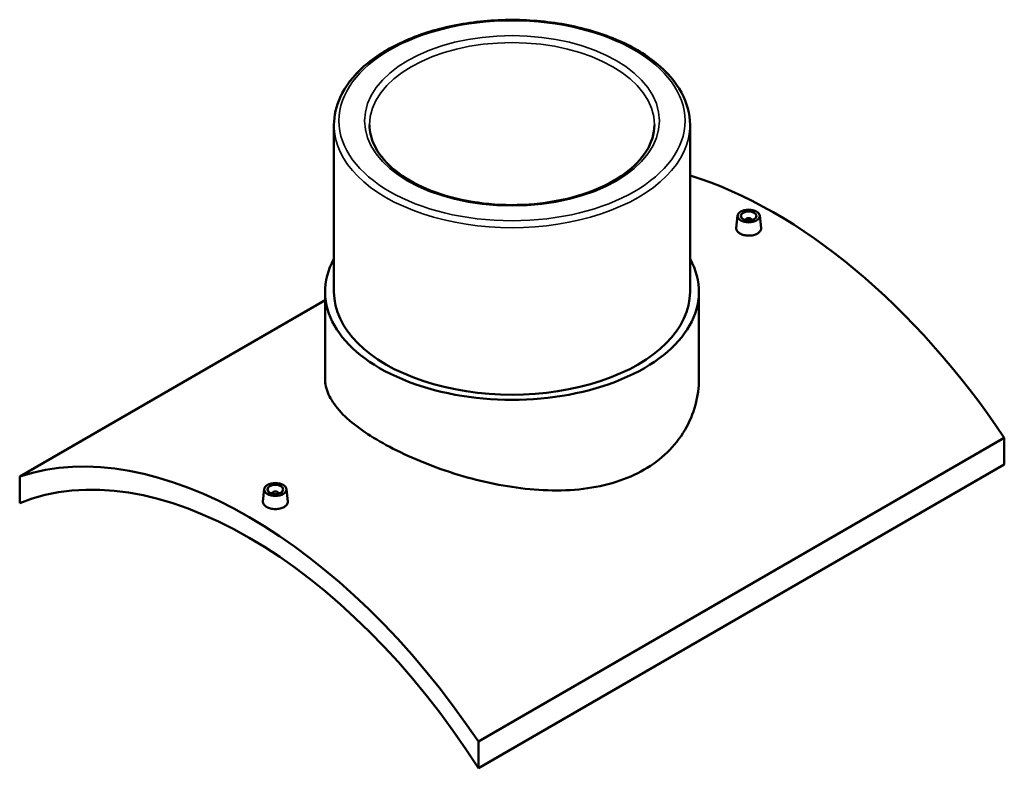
# Model space of a CAD drawing. Header units: millimetres. Extents: x -309 to 1504, y -360 to 1072.
# Tile 5 of 5: x 882 to 1504, y 599 to 1072. Entities that reach past the tile are written whole.
import ezdxf

# ---------------------------------------------------------------- set-up
doc = ezdxf.new("R2010")
doc.units = ezdxf.units.MM
doc.layers.add('Visible (ANSI)', color=7, linetype='Continuous', lineweight=50)
doc.layers.add('Visible Narrow (ANSI)', color=7, linetype='Continuous', lineweight=35)

msp = doc.modelspace()

# ---------------------------------------------------------------- linework, layer by layer
at = {"layer": 'Visible (ANSI)'}
for p, q in [((1080.25, 1005.21), (1080.25, 899.76)), ((1305.25, 1005.21), (1305.25, 899.76)), ((1335.32, 947.9), (1334.47, 940.05)), ((1349.29, 947.9), (1350.13, 940.06)), ((1340.3, 945), (1340.3, 945.2)), ((1344.3, 945), (1344.3, 945.2)), ((1074.62, 899.76), (1074.62, 844.72)), ((1310.87, 899.76), (1310.87, 844.72)), ((881.62, 783.15), (1074.62, 894.58)), ((1503.88, 807.64), (1171.54, 615.77)), ((1503.88, 807.64), (1503.88, 790.73)), ((1171.54, 598.86), (1503.88, 790.73)), ((881.62, 783.15), (881.62, 766.24)), ((1036.21, 775.21), (1035.37, 767.36)), ((1041.2, 772.51), (1041.2, 772.32)), ((1045.2, 772.51), (1045.2, 772.32)), ((1050.18, 775.21), (1051.02, 767.37)), ((1171.54, 598.86), (1171.54, 615.77))]:
    msp.add_line(p, q, dxfattribs=at)
for centre, major_axis, start_param, end_param in [((1358.92, 679.15), (165.5, -286.65), 1.688299, 2.587561), ((1342.3, 945.2), (-2, 0), 2.963882, 6.460896), ((1192.75, 899.76), (118.12, 0), 2.831748, 6.59303), ((1192.75, 899.76), (-112.5, 0), 0, 3.141593), ((1026.58, 487.27), (-165.5, 286.65), 4.829891, 6.165683), ((1026.58, 487.27), (-157.5, 272.8), 4.789158, 6.206416), ((1043.2, 772.51), (-2, 0), 2.963882, 6.460896)]:
    msp.add_ellipse(centre, major_axis=major_axis, ratio=0.57735, start_param=start_param, end_param=end_param, dxfattribs=at)
for centre, major_axis in [((1342.3, 947.65), (7, 0)), ((1342.3, 947.65), (5, 0)), ((1043.2, 774.96), (-7, 0)), ((1043.2, 774.96), (5, 0))]:
    msp.add_ellipse(centre, major_axis=major_axis, ratio=0.57735, dxfattribs=at)
for points, knots in [([(1305.25, 1005.21), (1305.25, 1012.15), (1303.4, 1019.07), (1296.23, 1032.3), (1290.8, 1038.6), (1276.8, 1049.98), (1268.14, 1055.03), (1248.57, 1063.26), (1237.65, 1066.44), (1214.69, 1070.61), (1202.66, 1071.61), (1178.68, 1071.36), (1166.73, 1070.1), (1144.08, 1065.44), (1133.39, 1062.04), (1114.33, 1053.38), (1105.96, 1048.13), (1092.46, 1036.24), (1087.32, 1029.6), (1081.57, 1016.94), (1080.25, 1011.08), (1080.25, 1005.21)], [0.785398, 0.785398, 0.785398, 0.785398, 1.088666, 1.088666, 1.402721, 1.402721, 1.726473, 1.726473, 2.051104, 2.051104, 2.374938, 2.374938, 2.698458, 2.698458, 3.02237, 3.02237, 3.34707, 3.34707, 3.670304, 3.670304, 3.926991, 3.926991, 3.926991, 3.926991]), ([(1282.75, 1005.21), (1282.75, 999.66), (1281.09, 994.09), (1274.61, 983.65), (1269.96, 978.78), (1258.2, 970.19), (1251.18, 966.44), (1235.37, 960.36), (1226.6, 958.03), (1208.16, 955.04), (1198.5, 954.4), (1179.3, 954.86), (1169.76, 955.98), (1151.82, 959.86), (1143.41, 962.61), (1128.6, 969.43), (1122.19, 973.49), (1111.96, 982.44), (1108.15, 987.33), (1103.75, 996.57), (1102.75, 1000.9), (1102.75, 1005.21)], [5.497787, 5.497787, 5.497787, 5.497787, 5.842294, 5.842294, 6.166304, 6.166304, 6.480734, 6.480734, 6.795224, 6.795224, 7.110703, 7.110703, 7.426489, 7.426489, 7.74175, 7.74175, 8.055974, 8.055974, 8.371341, 8.371341, 8.63938, 8.63938, 8.63938, 8.63938]), ([(1347.85, 936.53), (1347.15, 936.13), (1346.27, 935.79), (1344.34, 935.34), (1343.29, 935.23), (1341.32, 935.25), (1340.27, 935.38), (1338.34, 935.86), (1337.45, 936.21), (1336.06, 937.01), (1335.46, 937.52), (1334.66, 938.62), (1334.46, 939.22), (1334.46, 939.87), (1334.46, 939.96), (1334.47, 940.05)], [2.363868, 2.363868, 2.363868, 2.363868, 2.659386, 2.659386, 2.954905, 2.954905, 3.250353, 3.250353, 3.545802, 3.545802, 3.84125, 3.84125, 4.136699, 4.136699, 4.184612, 4.184612, 4.184612, 4.184612]), ([(1350.13, 940.06), (1350.14, 939.96), (1350.15, 939.87), (1350.15, 939.19), (1349.95, 938.58), (1349.15, 937.45), (1348.55, 936.93), (1347.85, 936.53)], [6.4523435, 6.4523435, 6.4523435, 6.4523435, 6.5005669, 6.5005669, 6.7960854, 6.7960854, 7.0916038, 7.0916038, 7.0916038, 7.0916038]), ([(1276.28, 787.45), (1270.98, 784.39), (1265.01, 781.76), (1252.04, 777.66), (1245.04, 776.19), (1230.5, 774.45), (1222.93, 774.18), (1207.74, 774.66), (1200.12, 775.41), (1185.39, 777.63), (1177.77, 779.17), (1162.57, 783.02), (1155, 785.31), (1140.45, 790.42), (1133.45, 793.23), (1120.49, 799.12), (1114.52, 802.19), (1103.93, 808.3), (1098.98, 811.53), (1090.29, 818.15), (1086.54, 821.54), (1080.54, 828.3), (1078.28, 831.68), (1075.32, 838.32), (1074.62, 841.58), (1074.62, 844.72)], [0, 0, 0, 0, 2.247105, 2.247105, 4.494209, 4.494209, 6.741314, 6.741314, 8.988418, 8.988418, 11.234131, 11.234131, 13.479843, 13.479843, 15.725556, 15.725556, 17.971268, 17.971268, 20.21698, 20.21698, 22.462693, 22.462693, 24.708405, 24.708405, 26.954118, 26.954118, 26.954118, 26.954118]), ([(1310.87, 844.72), (1310.87, 839.36), (1310.17, 833.8), (1307.22, 822.84), (1304.96, 817.44), (1298.96, 807.32), (1295.21, 802.59), (1286.52, 794.18), (1281.57, 790.5), (1276.28, 787.45)], [62.896654, 62.896654, 62.896654, 62.896654, 65.143758, 65.143758, 67.390863, 67.390863, 69.637968, 69.637968, 71.885072, 71.885072, 71.885072, 71.885072]), ([(1048.75, 763.84), (1048.05, 763.44), (1047.17, 763.1), (1045.23, 762.65), (1044.18, 762.55), (1042.21, 762.57), (1041.16, 762.69), (1039.23, 763.17), (1038.35, 763.52), (1036.96, 764.32), (1036.35, 764.83), (1035.55, 765.93), (1035.35, 766.53), (1035.35, 767.18), (1035.36, 767.27), (1035.37, 767.36)], [0, 0, 0, 0, 0.295518, 0.295518, 0.591037, 0.591037, 0.886485, 0.886485, 1.181934, 1.181934, 1.477383, 1.477383, 1.772831, 1.772831, 1.820744, 1.820744, 1.820744, 1.820744]), ([(1051.02, 767.37), (1051.03, 767.27), (1051.04, 767.18), (1051.04, 766.51), (1050.84, 765.89), (1050.05, 764.76), (1049.44, 764.24), (1048.75, 763.84)], [4.0884756, 4.0884756, 4.0884756, 4.0884756, 4.136699, 4.136699, 4.4322174, 4.4322174, 4.7277359, 4.7277359, 4.7277359, 4.7277359])]:
    msp.add_open_spline(points, degree=3, knots=knots, dxfattribs=at)
at = {"layer": 'Visible Narrow (ANSI)'}
for major_axis in [(109.35, 0), (93.15, 0)]:
    msp.add_ellipse((1192.75, 1007.78), major_axis=major_axis, ratio=0.57735, dxfattribs=at)
for major_axis, start_param, end_param in [((-90, 0), 3.141593, 6.283185), ((-112.5, 0), 0, 3.141593)]:
    msp.add_ellipse((1192.75, 1005.21), major_axis=major_axis, ratio=0.57735, start_param=start_param, end_param=end_param, dxfattribs=at)

doc.saveas('drawing.dxf')
